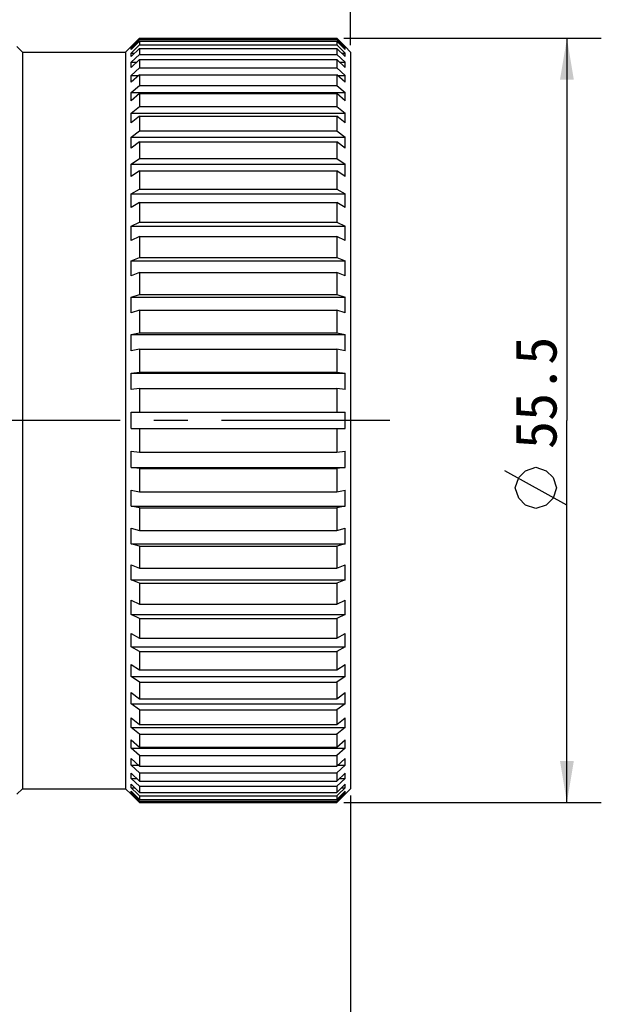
# Model space of a CAD drawing. Header units: millimetres. Extents: x 55 to 506, y 15 to 401.
# Tile 13 of 22: x 345 to 387, y 181 to 253. Entities that reach past the tile are written whole.
import ezdxf
from ezdxf.enums import TextEntityAlignment as Align

# ---------------------------------------------------------------- set-up
doc = ezdxf.new("R2010")
doc.units = ezdxf.units.MM
doc.header["$LTSCALE"] = 32.67
doc.linetypes.add('CENTER', pattern=[0.6, 0.375, -0.075, 0.075, -0.075])
doc.layers.get('0').update_dxf_attribs({"linetype": 'CONTINUOUS'})
for name, color, linetype in [('00_COMPONENTS', 7, 'CONTINUOUS'), ('03_ALL_AXES', 7, 'CONTINUOUS'), ('51__DRAFT_DIMS', 7, 'CONTINUOUS')]:
    doc.layers.add(name, color=color, linetype=linetype)
doc.styles.get("Standard").update_dxf_attribs({"font": 'simfang.ttf'})
doc.dimstyles.new('DIMSTYLE_1', dxfattribs={"dimtxt": 3, "dimasz": 3, "dimexe": 2.5, "dimexo": 0.5, "dimgap": 0.75, "dimtad": 1, "dimdec": 1, "dimdsep": 46, "dimtxsty": 'STANDARD', "dimblk": '_FILLED', "dimblk1": '_FILLED', "dimblk2": '_FILLED', "dimcen": 0.09, "dimclrt": 3, "dimazin": 2, "dimtp": 0.3, "dimtm": 0.3, "dimtfac": 1, "dimtdec": 1, "dimtofl": 0, "dimtmove": 0, "dimatfit": 3, "dimldrblk": '_FILLED', "dimfxl": 1, "dimtolj": 1, "dimarcsym": 0})
doc.dimstyles.new('DIMSTYLE_2', dxfattribs={"dimtxt": 3, "dimasz": 3, "dimexe": 2.5, "dimexo": 0.5, "dimgap": 0.75, "dimtad": 1, "dimdsep": 46, "dimtxsty": 'STANDARD', "dimblk": '_FILLED', "dimblk1": '_FILLED', "dimblk2": '_FILLED', "dimcen": 0.09, "dimclrt": 3, "dimazin": 2, "dimtp": 0.3, "dimtm": 0.3, "dimtfac": 1, "dimtofl": 0, "dimtmove": 0, "dimatfit": 3, "dimldrblk": '_FILLED', "dimfxl": 1, "dimtolj": 1, "dimarcsym": 0})
doc.dimstyles.new('DIMSTYLE_3', dxfattribs={"dimtxt": 3, "dimasz": 3, "dimexe": 2.5, "dimexo": 0.5, "dimgap": 0.75, "dimtad": 1, "dimdec": 1, "dimdsep": 46, "dimtxsty": 'STANDARD', "dimblk": '_FILLED', "dimblk1": '_FILLED', "dimblk2": '_FILLED', "dimcen": 0.09, "dimclrt": 3, "dimazin": 2, "dimtp": 0.5, "dimtm": 0.5, "dimtfac": 1, "dimtdec": 1, "dimtofl": 0, "dimtmove": 0, "dimatfit": 3, "dimldrblk": '_FILLED', "dimfxl": 1, "dimtolj": 1, "dimarcsym": 0})

# ---------------------------------------------------------------- blocks, each defined once
blk = doc.blocks.new('_FILLED')
at = {"color": 0, "linetype": 'ByBlock'}
blk.add_solid([(0, 0), (-1, 0.167), (-1, -0.167)], dxfattribs=at)
blk = doc.blocks.new('*D3')
at = {"layer": '51__DRAFT_DIMS', "color": 4, "transparency": 16777216}
for p, q in [((368.728, 196.575), (368.728, 140.621)), ((236.358, 164.478), (236.358, 140.621)), ((236.358, 143.121), (302.543, 143.121)), ((368.728, 143.121), (302.543, 143.121))]:
    blk.add_line(p, q, dxfattribs=at)
at = {"layer": '51__DRAFT_DIMS', "color": 4, "transparency": 16777216, "xscale": 3, "yscale": 3, "zscale": 3, "rotation": 180}
blk.add_blockref('_FILLED', (236.358, 143.121), dxfattribs=at)
at = {"layer": '51__DRAFT_DIMS', "color": 4, "transparency": 16777216, "xscale": 3, "yscale": 3, "zscale": 3}
blk.add_blockref('_FILLED', (368.728, 143.121), dxfattribs=at)
at = {"layer": '51__DRAFT_DIMS', "color": 3, "transparency": 16777216}
blk.add_text('132.4', height=3, dxfattribs=at).set_placement((302.543, 143.871), align=Align.CENTER)
blk = doc.blocks.new('*D5')
at = {"layer": '51__DRAFT_DIMS', "color": 4, "transparency": 16777216}
for p, q in [((258.728, 231.775), (258.728, 290.573)), ((368.728, 251.075), (368.728, 290.573)), ((258.728, 288.073), (313.728, 288.073)), ((368.728, 288.073), (313.728, 288.073))]:
    blk.add_line(p, q, dxfattribs=at)
at = {"layer": '51__DRAFT_DIMS', "color": 4, "transparency": 16777216, "xscale": 3, "yscale": 3, "zscale": 3, "rotation": 180}
blk.add_blockref('_FILLED', (258.728, 288.073), dxfattribs=at)
at = {"layer": '51__DRAFT_DIMS', "color": 4, "transparency": 16777216, "xscale": 3, "yscale": 3, "zscale": 3}
blk.add_blockref('_FILLED', (368.728, 288.073), dxfattribs=at)
at = {"layer": '51__DRAFT_DIMS', "color": 3, "transparency": 16777216}
blk.add_text('110', height=3, dxfattribs=at).set_placement((313.728, 288.823), align=Align.CENTER)
blk = doc.blocks.new('*D13')
at = {"layer": '51__DRAFT_DIMS', "color": 4, "transparency": 16777216}
for p, q in [((368.228, 251.568), (386.942, 251.568)), ((384.442, 251.568), (384.442, 223.825)), ((384.442, 196.081), (384.442, 223.825)), ((368.228, 196.081), (386.942, 196.081))]:
    blk.add_line(p, q, dxfattribs=at)
at = {"layer": '51__DRAFT_DIMS', "color": 4, "transparency": 16777216, "xscale": 3, "yscale": 3, "zscale": 3}
for p, rotation in [((384.442, 251.568), 90), ((384.442, 196.081), 270)]:
    blk.add_blockref('_FILLED', p, dxfattribs=dict(at, rotation=rotation))
at = {"layer": '51__DRAFT_DIMS', "color": 3, "transparency": 16777216}
blk.add_text('55.5', height=3, rotation=90, dxfattribs=at).set_placement((383.692, 225.825), align=Align.CENTER)
blk = doc.blocks.new('*D14')
at = {"layer": '51__DRAFT_DIMS', "color": 4, "transparency": 16777216}
for p, q in [((304.728, 251.836), (304.728, 283.521)), ((368.728, 251.075), (368.728, 283.521)), ((304.728, 281.021), (336.728, 281.021)), ((368.728, 281.021), (336.728, 281.021))]:
    blk.add_line(p, q, dxfattribs=at)
at = {"layer": '51__DRAFT_DIMS', "color": 4, "transparency": 16777216, "xscale": 3, "yscale": 3, "zscale": 3, "rotation": 180}
blk.add_blockref('_FILLED', (304.728, 281.021), dxfattribs=at)
at = {"layer": '51__DRAFT_DIMS', "color": 4, "transparency": 16777216, "xscale": 3, "yscale": 3, "zscale": 3}
blk.add_blockref('_FILLED', (368.728, 281.021), dxfattribs=at)
at = {"layer": '51__DRAFT_DIMS', "color": 3, "transparency": 16777216}
blk.add_text('64', height=3, dxfattribs=at).set_placement((336.728, 281.771), align=Align.CENTER)

msp = doc.modelspace()

# ---------------------------------------------------------------- linework, layer by layer
at = {"layer": '00_COMPONENTS', "color": 7}
for p, q in [((344.478, 250.975), (344.878, 250.575)), ((352.378, 250.575), (352.778, 250.975)), ((353.271, 251.461), (352.778, 250.968)), ((352.778, 250.882), (353.278, 251.379)), ((353.378, 251.354), (352.778, 250.757)), ((352.778, 250.968), (352.778, 250.975)), ((353.253, 250.965), (353.378, 251.087)), ((353.378, 251.568), (353.271, 251.461)), ((353.278, 251.379), (353.378, 251.479)), ((353.378, 251.568), (353.378, 251.479)), ((353.378, 251.568), (367.728, 251.568)), ((353.378, 251.479), (367.728, 251.479)), ((353.378, 251.354), (353.378, 251.087)), ((353.378, 251.354), (367.728, 251.354)), ((353.378, 251.087), (367.728, 251.087)), ((367.728, 251.568), (367.728, 251.479)), ((367.835, 251.461), (367.728, 251.568)), ((367.728, 251.479), (367.828, 251.379)), ((367.728, 251.354), (367.728, 251.087)), ((368.328, 250.757), (367.728, 251.354)), ((367.728, 251.087), (367.853, 250.965)), ((367.828, 251.379), (368.328, 250.882)), ((368.328, 250.968), (367.835, 251.461)), ((368.328, 250.968), (368.328, 250.975)), ((368.728, 250.575), (368.328, 250.975)), ((344.878, 250.575), (344.878, 197.075)), ((344.878, 250.575), (352.378, 250.575)), ((352.378, 250.575), (352.378, 197.075)), ((352.778, 250.5), (353.253, 250.965)), ((352.778, 250.757), (352.778, 250.882)), ((352.778, 250.882), (352.904, 250.882)), ((353.378, 250.837), (352.778, 250.25)), ((352.778, 250.25), (352.778, 250.5)), ((352.778, 250.5), (353.033, 250.5)), ((352.778, 249.825), (353.378, 250.396)), ((353.378, 250.837), (353.378, 250.396)), ((353.378, 250.837), (367.728, 250.837)), ((353.378, 250.396), (367.728, 250.396)), ((367.728, 250.837), (367.728, 250.396)), ((368.328, 250.25), (367.728, 250.837)), ((367.728, 250.396), (368.328, 249.825)), ((367.853, 250.965), (368.328, 250.5)), ((368.073, 250.5), (368.328, 250.5)), ((368.202, 250.882), (368.328, 250.882)), ((368.328, 250.757), (368.328, 250.882)), ((368.328, 250.25), (368.328, 250.5)), ((368.728, 250.575), (368.728, 197.075)), ((353.378, 250.025), (352.778, 249.454)), ((352.778, 249.454), (352.778, 249.825)), ((352.778, 249.825), (353.168, 249.825)), ((353.378, 250.025), (353.378, 249.414)), ((353.378, 250.025), (367.728, 250.025)), ((367.728, 250.025), (367.728, 249.414)), ((368.328, 249.454), (367.728, 250.025)), ((367.938, 249.825), (368.328, 249.825)), ((368.328, 249.454), (368.328, 249.825)), ((352.778, 248.865), (353.378, 249.414)), ((353.378, 248.926), (352.778, 248.377)), ((352.778, 248.377), (352.778, 248.865)), ((352.778, 248.865), (353.312, 248.865)), ((353.378, 249.414), (367.728, 249.414)), ((353.378, 248.926), (353.378, 248.151)), ((353.378, 248.926), (367.728, 248.926)), ((367.728, 249.414), (368.328, 248.865)), ((367.728, 248.926), (367.728, 248.151)), ((368.328, 248.377), (367.728, 248.926)), ((367.794, 248.865), (368.328, 248.865)), ((368.328, 248.377), (368.328, 248.865)), ((352.778, 247.632), (353.378, 248.151)), ((353.378, 248.151), (367.728, 248.151)), ((367.728, 248.151), (368.328, 247.632)), ((352.778, 247.032), (352.778, 247.632)), ((352.778, 247.632), (368.328, 247.632)), ((353.378, 247.551), (352.778, 247.032)), ((353.378, 247.551), (353.378, 246.622)), ((353.378, 247.551), (367.728, 247.551)), ((367.728, 247.551), (367.728, 246.622)), ((368.328, 247.032), (367.728, 247.551)), ((368.328, 247.032), (368.328, 247.632)), ((352.778, 246.137), (353.378, 246.622)), ((352.778, 245.432), (352.778, 246.137)), ((352.778, 246.137), (368.328, 246.137)), ((353.378, 246.622), (367.728, 246.622)), ((367.728, 246.622), (368.328, 246.137)), ((368.328, 245.432), (368.328, 246.137)), ((353.378, 245.917), (352.778, 245.432)), ((353.378, 245.917), (353.378, 244.844)), ((353.378, 245.917), (367.728, 245.917)), ((367.728, 245.917), (367.728, 244.844)), ((368.328, 245.432), (367.728, 245.917)), ((352.778, 244.398), (353.378, 244.844)), ((353.378, 244.844), (367.728, 244.844)), ((367.728, 244.844), (368.328, 244.398)), ((352.778, 243.595), (352.778, 244.398)), ((352.778, 244.398), (368.328, 244.398)), ((353.378, 244.041), (352.778, 243.595)), ((353.378, 244.041), (353.378, 242.835)), ((353.378, 244.041), (367.728, 244.041)), ((367.728, 244.041), (367.728, 242.835)), ((368.328, 243.595), (367.728, 244.041)), ((368.328, 243.595), (368.328, 244.398)), ((352.778, 242.433), (353.378, 242.835)), ((352.778, 241.541), (352.778, 242.433)), ((352.778, 242.433), (368.328, 242.433)), ((353.378, 242.835), (367.728, 242.835)), ((367.728, 242.835), (368.328, 242.433)), ((368.328, 241.541), (368.328, 242.433)), ((353.378, 241.943), (352.778, 241.541)), ((353.378, 241.943), (353.378, 240.617)), ((353.378, 241.943), (367.728, 241.943)), ((367.728, 241.943), (367.728, 240.617)), ((368.328, 241.541), (367.728, 241.943)), ((352.778, 240.265), (353.378, 240.617)), ((352.778, 239.294), (352.778, 240.265)), ((352.778, 240.265), (368.328, 240.265)), ((353.378, 240.617), (367.728, 240.617)), ((367.728, 240.617), (368.328, 240.265)), ((368.328, 239.294), (368.328, 240.265)), ((353.378, 239.647), (352.778, 239.294)), ((353.378, 239.647), (353.378, 238.216)), ((353.378, 239.647), (367.728, 239.647)), ((367.728, 239.647), (367.728, 238.216)), ((368.328, 239.294), (367.728, 239.647)), ((352.778, 237.916), (353.378, 238.216)), ((353.378, 238.216), (367.728, 238.216)), ((367.728, 238.216), (368.328, 237.916)), ((352.778, 236.877), (352.778, 237.916)), ((352.778, 237.916), (368.328, 237.916)), ((368.328, 236.877), (368.328, 237.916)), ((353.378, 237.177), (352.778, 236.877)), ((353.378, 237.177), (353.378, 235.657)), ((353.378, 237.177), (367.728, 237.177)), ((367.728, 237.177), (367.728, 235.657)), ((368.328, 236.877), (367.728, 237.177)), ((352.778, 235.413), (353.378, 235.657)), ((352.778, 234.317), (352.778, 235.413)), ((352.778, 235.413), (368.328, 235.413)), ((353.378, 235.657), (367.728, 235.657)), ((367.728, 235.657), (368.328, 235.413)), ((368.328, 234.317), (368.328, 235.413)), ((353.378, 234.561), (352.778, 234.317)), ((353.378, 234.561), (353.378, 232.969)), ((353.378, 234.561), (367.728, 234.561)), ((367.728, 234.561), (367.728, 232.969)), ((368.328, 234.317), (367.728, 234.561)), ((352.778, 232.783), (353.378, 232.969)), ((352.778, 231.642), (352.778, 232.783)), ((352.778, 232.783), (368.328, 232.783)), ((353.378, 232.969), (367.728, 232.969)), ((367.728, 232.969), (368.328, 232.783)), ((368.328, 231.642), (368.328, 232.783)), ((353.378, 231.827), (352.778, 231.642)), ((353.378, 231.827), (353.378, 230.18)), ((353.378, 231.827), (367.728, 231.827)), ((367.728, 231.827), (367.728, 230.18)), ((368.328, 231.642), (367.728, 231.827)), ((352.778, 230.055), (353.378, 230.18)), ((352.778, 228.881), (352.778, 230.055)), ((352.778, 230.055), (368.328, 230.055)), ((353.378, 230.18), (367.728, 230.18)), ((367.728, 230.18), (368.328, 230.055)), ((368.328, 228.881), (368.328, 230.055)), ((353.378, 229.006), (352.778, 228.881)), ((353.378, 229.006), (353.378, 227.321)), ((353.378, 229.006), (367.728, 229.006)), ((367.728, 229.006), (367.728, 227.321)), ((368.328, 228.881), (367.728, 229.006)), ((352.778, 227.259), (353.378, 227.321)), ((352.778, 226.065), (352.778, 227.259)), ((352.778, 227.259), (368.328, 227.259)), ((353.378, 227.321), (367.728, 227.321)), ((367.728, 227.321), (368.328, 227.259)), ((368.328, 226.065), (368.328, 227.259)), ((353.378, 226.128), (352.778, 226.065)), ((353.378, 226.128), (353.378, 224.425)), ((353.378, 226.128), (367.728, 226.128)), ((367.728, 226.128), (367.728, 224.425)), ((368.328, 226.065), (367.728, 226.128)), ((352.778, 223.225), (352.778, 224.425)), ((352.778, 224.425), (368.328, 224.425)), ((368.328, 223.225), (368.328, 224.425)), ((352.778, 223.225), (368.328, 223.225)), ((353.378, 223.225), (353.378, 221.521)), ((367.728, 223.225), (367.728, 221.521)), ((352.778, 220.391), (352.778, 221.584)), ((352.778, 221.584), (353.378, 221.521)), ((353.378, 221.521), (367.728, 221.521)), ((367.728, 221.521), (368.328, 221.584)), ((368.328, 220.391), (368.328, 221.584)), ((352.778, 220.391), (368.328, 220.391)), ((353.378, 220.328), (352.778, 220.391)), ((353.378, 220.328), (353.378, 218.643)), ((353.378, 220.328), (367.728, 220.328)), ((368.328, 220.391), (367.728, 220.328)), ((367.728, 220.328), (367.728, 218.643)), ((352.778, 217.594), (352.778, 218.768)), ((352.778, 218.768), (353.378, 218.643)), ((353.378, 218.643), (367.728, 218.643)), ((367.728, 218.643), (368.328, 218.768)), ((368.328, 217.594), (368.328, 218.768)), ((352.778, 217.594), (368.328, 217.594)), ((353.378, 217.47), (352.778, 217.594)), ((353.378, 217.47), (353.378, 215.822)), ((353.378, 217.47), (367.728, 217.47)), ((368.328, 217.594), (367.728, 217.47)), ((367.728, 217.47), (367.728, 215.822)), ((352.778, 214.866), (352.778, 216.008)), ((352.778, 216.008), (353.378, 215.822)), ((367.728, 215.822), (368.328, 216.008)), ((368.328, 214.866), (368.328, 216.008)), ((353.378, 215.822), (367.728, 215.822)), ((352.778, 214.866), (368.328, 214.866)), ((353.378, 214.681), (352.778, 214.866)), ((353.378, 214.681), (353.378, 213.089)), ((353.378, 214.681), (367.728, 214.681)), ((368.328, 214.866), (367.728, 214.681)), ((367.728, 214.681), (367.728, 213.089)), ((352.778, 212.236), (352.778, 213.333)), ((352.778, 213.333), (353.378, 213.089)), ((353.378, 213.089), (367.728, 213.089)), ((367.728, 213.089), (368.328, 213.333)), ((368.328, 212.236), (368.328, 213.333)), ((352.778, 212.236), (368.328, 212.236)), ((353.378, 211.992), (352.778, 212.236)), ((353.378, 211.992), (353.378, 210.473)), ((353.378, 211.992), (367.728, 211.992)), ((368.328, 212.236), (367.728, 211.992)), ((367.728, 211.992), (367.728, 210.473)), ((352.778, 209.733), (352.778, 210.773)), ((352.778, 210.773), (353.378, 210.473)), ((353.378, 210.473), (367.728, 210.473)), ((367.728, 210.473), (368.328, 210.773)), ((368.328, 209.733), (368.328, 210.773)), ((352.778, 209.733), (368.328, 209.733)), ((353.378, 209.433), (352.778, 209.733)), ((368.328, 209.733), (367.728, 209.433)), ((353.378, 209.433), (367.728, 209.433)), ((353.378, 209.433), (353.378, 208.003)), ((367.728, 209.433), (367.728, 208.003)), ((352.778, 207.385), (352.778, 208.356)), ((352.778, 208.356), (353.378, 208.003)), ((367.728, 208.003), (368.328, 208.356)), ((368.328, 207.385), (368.328, 208.356)), ((352.778, 207.385), (368.328, 207.385)), ((353.378, 207.032), (352.778, 207.385)), ((353.378, 208.003), (367.728, 208.003)), ((368.328, 207.385), (367.728, 207.032)), ((353.378, 207.032), (367.728, 207.032)), ((353.378, 207.032), (353.378, 205.707)), ((367.728, 207.032), (367.728, 205.707)), ((352.778, 205.216), (352.778, 206.108)), ((352.778, 206.108), (353.378, 205.707)), ((367.728, 205.707), (368.328, 206.108)), ((368.328, 205.216), (368.328, 206.108)), ((352.778, 205.216), (368.328, 205.216)), ((353.378, 204.815), (352.778, 205.216)), ((353.378, 205.707), (367.728, 205.707)), ((368.328, 205.216), (367.728, 204.815)), ((353.378, 204.815), (367.728, 204.815)), ((353.378, 204.815), (353.378, 203.609)), ((367.728, 204.815), (367.728, 203.609)), ((352.778, 203.252), (352.778, 204.055)), ((352.778, 204.055), (353.378, 203.609)), ((367.728, 203.609), (368.328, 204.055)), ((368.328, 203.252), (368.328, 204.055)), ((352.778, 203.252), (368.328, 203.252)), ((353.378, 202.806), (352.778, 203.252)), ((353.378, 203.609), (367.728, 203.609)), ((368.328, 203.252), (367.728, 202.806)), ((353.378, 202.806), (367.728, 202.806)), ((353.378, 202.806), (353.378, 201.732)), ((367.728, 202.806), (367.728, 201.732)), ((352.778, 201.513), (352.778, 202.218)), ((352.778, 202.218), (353.378, 201.732)), ((353.378, 201.732), (367.728, 201.732)), ((367.728, 201.732), (368.328, 202.218)), ((368.328, 201.513), (368.328, 202.218)), ((352.778, 201.513), (368.328, 201.513)), ((353.378, 201.027), (352.778, 201.513)), ((353.378, 201.027), (367.728, 201.027)), ((353.378, 201.027), (353.378, 200.098)), ((368.328, 201.513), (367.728, 201.027)), ((367.728, 201.027), (367.728, 200.098)), ((352.778, 200.018), (352.778, 200.618)), ((352.778, 200.618), (353.378, 200.098)), ((367.728, 200.098), (368.328, 200.618)), ((368.328, 200.018), (368.328, 200.618)), ((352.778, 200.018), (368.328, 200.018)), ((353.378, 199.498), (352.778, 200.018)), ((353.378, 200.098), (367.728, 200.098)), ((353.378, 199.498), (367.728, 199.498)), ((353.378, 199.498), (353.378, 198.724)), ((368.328, 200.018), (367.728, 199.498)), ((367.728, 199.498), (367.728, 198.724)), ((352.778, 198.784), (352.778, 199.272)), ((352.778, 199.272), (353.378, 198.724)), ((352.778, 198.784), (353.312, 198.784)), ((353.378, 198.236), (352.778, 198.784)), ((367.728, 198.724), (368.328, 199.272)), ((368.328, 198.784), (367.728, 198.236)), ((367.794, 198.784), (368.328, 198.784)), ((368.328, 198.784), (368.328, 199.272)), ((352.778, 197.824), (352.778, 198.195)), ((352.778, 198.195), (353.378, 197.625)), ((353.378, 198.724), (367.728, 198.724)), ((353.378, 198.236), (367.728, 198.236)), ((353.378, 198.236), (353.378, 197.625)), ((367.728, 198.236), (367.728, 197.625)), ((367.728, 197.625), (368.328, 198.195)), ((368.328, 197.824), (368.328, 198.195)), ((352.778, 197.824), (353.168, 197.824)), ((353.378, 197.254), (352.778, 197.824)), ((352.778, 197.15), (352.778, 197.399)), ((352.778, 197.399), (353.378, 196.812)), ((353.378, 197.625), (367.728, 197.625)), ((368.328, 197.824), (367.728, 197.254)), ((367.728, 196.812), (368.328, 197.399)), ((367.938, 197.824), (368.328, 197.824)), ((368.328, 197.15), (368.328, 197.399)), ((344.478, 196.675), (344.878, 197.075)), ((344.878, 197.075), (352.378, 197.075)), ((352.378, 197.075), (352.778, 196.675)), ((352.778, 197.15), (353.033, 197.15)), ((353.253, 196.685), (352.778, 197.15)), ((352.778, 196.767), (352.778, 196.893)), ((352.778, 196.893), (353.378, 196.296)), ((352.778, 196.767), (352.904, 196.767)), ((353.278, 196.27), (352.778, 196.767)), ((352.778, 196.675), (352.778, 196.681)), ((352.778, 196.681), (353.271, 196.189)), ((353.378, 196.563), (353.253, 196.685)), ((353.378, 197.254), (367.728, 197.254)), ((353.378, 197.254), (353.378, 196.812)), ((353.378, 196.812), (367.728, 196.812)), ((367.728, 197.254), (367.728, 196.812)), ((367.728, 196.296), (368.328, 196.893)), ((367.853, 196.685), (367.728, 196.563)), ((368.328, 196.767), (367.828, 196.27)), ((367.835, 196.189), (368.328, 196.681)), ((368.328, 197.15), (367.853, 196.685)), ((368.073, 197.15), (368.328, 197.15)), ((368.202, 196.767), (368.328, 196.767)), ((368.728, 197.075), (368.328, 196.675)), ((368.328, 196.767), (368.328, 196.893)), ((368.328, 196.675), (368.328, 196.681)), ((353.271, 196.189), (353.378, 196.081)), ((353.378, 196.171), (353.278, 196.27)), ((353.378, 196.563), (367.728, 196.563)), ((353.378, 196.563), (353.378, 196.296)), ((353.378, 196.296), (367.728, 196.296)), ((353.378, 196.171), (367.728, 196.171)), ((353.378, 196.171), (353.378, 196.081)), ((353.378, 196.081), (367.728, 196.081)), ((367.728, 196.563), (367.728, 196.296)), ((367.828, 196.27), (367.728, 196.171)), ((367.728, 196.081), (367.835, 196.189)), ((367.728, 196.171), (367.728, 196.081))]:
    msp.add_line(p, q, dxfattribs=at)
at = {"layer": '03_ALL_AXES', "color": 1, "linetype": 'CENTER'}
msp.add_line((371.586, 223.825), (295.647, 223.825), dxfattribs=at)
at = {"layer": '51__DRAFT_DIMS', "color": 3}
msp.add_line((384.442, 217.669), (379.942, 220.168), dxfattribs=at)
msp.add_lwpolyline([(382.192, 217.418), (381.442, 217.669), (380.942, 218.168), (380.692, 218.919), (380.942, 219.669), (381.442, 220.168), (382.192, 220.418), (382.942, 220.168), (383.442, 219.669), (383.692, 218.919), (383.442, 218.168), (382.942, 217.669), (382.192, 217.418)], dxfattribs=at)

# ---------------------------------------------------------------- dimensions: what is measured, and where the dimension line sits
at = {"layer": '51__DRAFT_DIMS', "color": 4}
for base, p1, dimstyle, picture, middle in [((368.728, 288.073), (258.728, 231.275), 'DIMSTYLE_1', '*D5', (313.839, 288.073)), ((368.728, 281.021), (304.728, 251.336), 'DIMSTYLE_2', '*D14', (336.725, 281.021))]:
    dim = msp.add_linear_dim(base=base, p1=p1, p2=(368.728, 250.575), dimstyle=dimstyle, dxfattribs=at)
    dim.commit()
    dim.dimension.update_dxf_attribs({"geometry": picture, "text_midpoint": middle, "dimtype": 160})
dim = msp.add_linear_dim(base=(384.442, 196.081), p1=(367.728, 251.568), p2=(367.728, 196.081), angle=270, text='%%c<>', dimstyle='DIMSTYLE_1', dxfattribs=at)
dim.commit()
dim.dimension.update_dxf_attribs({"geometry": '*D13', "text_midpoint": (384.442, 225.825), "dimtype": 160})
dim = msp.add_linear_dim(base=(236.358, 143.121), p1=(368.728, 197.075), p2=(236.358, 164.978), angle=180, dimstyle='DIMSTYLE_3', dxfattribs=at)
dim.commit()
dim.dimension.update_dxf_attribs({"geometry": '*D3', "text_midpoint": (302.678, 143.121), "dimtype": 160})

doc.saveas('drawing.dxf')
